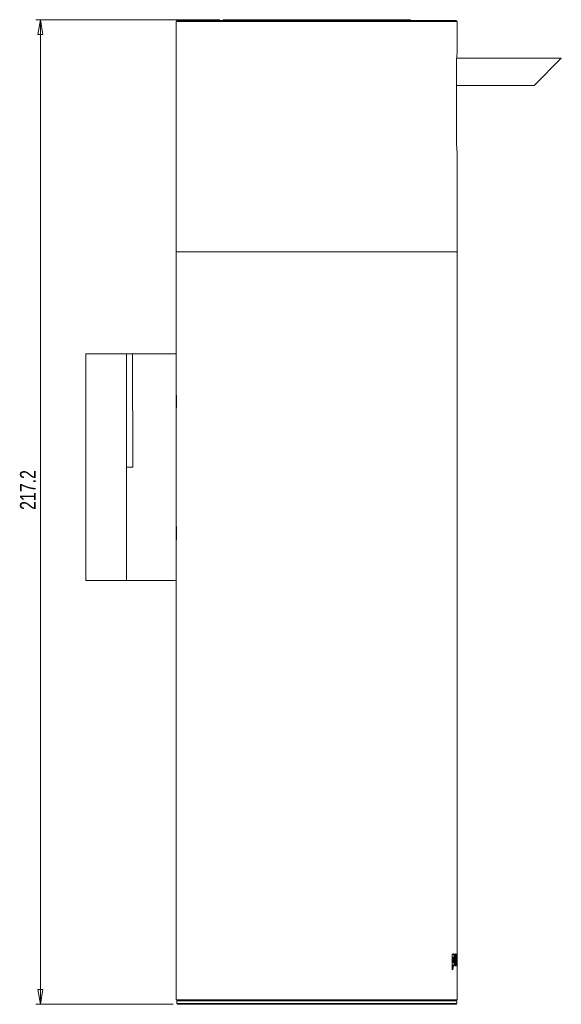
# Model space of a CAD drawing. Header units: millimetres. Extents: x -147 to 242, y 24 to 561.
# Tile 4 of 4: x 122 to 242, y 329 to 546. Entities that reach past the tile are written whole.
import ezdxf

# ---------------------------------------------------------------- set-up
doc = ezdxf.new("R2010")
doc.units = ezdxf.units.MM
doc.styles.add('SLDTEXTSTYLE0', font='TXT', dxfattribs={"width": 0.75})
doc.dimstyles.new('SLDDIMSTYLE0', dxfattribs={"dimtxt": 3.5, "dimasz": 3.302, "dimexe": 0, "dimexo": 0.0625, "dimgap": 0.875, "dimtad": 2, "dimdec": 1, "dimrnd": 1e-09, "dimzin": 12, "dimdsep": 46, "dimtxsty": 'SLDTEXTSTYLE0', "dimblk1": 'CLOSED', "dimblk2": 'CLOSED', "dimsah": 1, "dimcen": 0.09, "dimadec": 0, "dimazin": 0, "dimtfac": 1, "dimtofl": 0, "dimtmove": 0, "dimatfit": 3, "dimldrblk": 'CLOSED', "dimfxl": 1, "dimtolj": 1, "dimtzin": 12, "dimarcsym": 0})

# ---------------------------------------------------------------- blocks, each defined once
blk = doc.blocks.new('_CLOSED')
at = {"color": 0, "linetype": 'ByBlock', "lineweight": -2}
for p, q in [((-1, 0.166667), (0, 0)), ((-1, 0.166667), (-1, -0.166667)), ((0, 0), (-1, -0.166667)), ((0, 0), (-1, 0))]:
    blk.add_line(p, q, dxfattribs=at)
blk = doc.blocks.new('*D2')
at = {"color": 7, "linetype": 'Continuous', "lineweight": 0}
for p, q in [((166.35, 545.99), (125.72, 545.99)), ((126.72, 328.79), (126.72, 545.99)), ((156.03, 328.79), (125.72, 328.79))]:
    blk.add_line(p, q, dxfattribs=at)
at = {"color": 7, "linetype": 'Continuous', "lineweight": 0, "xscale": 3.302, "yscale": 3.302}
for p, rotation in [((126.72, 545.99, 12.06), 90), ((126.72, 328.79, 12.06), 270)]:
    blk.add_blockref('_CLOSED', p, dxfattribs=dict(at, rotation=rotation))
at = {"color": 7, "linetype": 'Continuous', "lineweight": 0, "insert": (122.21, 437.85), "char_height": 3.5, "attachment_point": 1, "rotation": 90, "style": 'SLDTEXTSTYLE0'}
blk.add_mtext('217.2', dxfattribs=at)

msp = doc.modelspace()

# ---------------------------------------------------------------- linework, layer by layer
at = {"color": 7, "linetype": 'Continuous', "lineweight": 15}
for p, q in [((156.725, 545.59), (156.725, 494.79)), ((156.925, 545.79), (218.525, 545.79)), ((167.347, 545.99), (208.103, 545.99)), ((218.725, 538.714), (218.725, 545.59)), ((241.725, 537.49), (218.62, 537.49)), ((241.725, 537.49), (235.725, 531.49)), ((218.558, 520.04), (218.558, 535.54)), ((218.558, 531.49), (235.725, 531.49)), ((218.725, 494.79), (218.725, 516.866)), ((156.725, 494.79), (156.725, 472.29)), ((187.725, 494.79), (156.725, 494.79)), ((156.725, 494.79), (218.725, 494.79)), ((218.725, 494.79), (187.725, 494.79)), ((218.725, 339.915), (218.725, 494.79)), ((136.725, 472.29), (136.725, 422.29)), ((136.725, 472.29), (145.725, 472.29)), ((145.725, 472.29), (147.025, 472.29)), ((145.725, 472.29), (145.725, 422.29)), ((156.725, 472.29), (147.025, 472.29)), ((147.111, 447.29), (147.025, 472.29)), ((136.725, 422.29), (145.725, 422.29)), ((156.725, 422.29), (145.81, 422.29)), ((156.725, 422.29), (156.725, 329.79)), ((217.795, 338.808), (217.789, 339.076)), ((218.404, 339.207), (218.305, 339.207)), ((218.584, 339.864), (218.655, 339.864)), ((218.625, 338.77), (218.625, 339.864)), ((217.795, 338.105), (217.795, 338.808)), ((218.618, 337.31), (218.618, 338.77)), ((218.718, 337.31), (218.718, 338.77)), ((218.725, 329.79), (218.725, 337.31)), ((218.725, 337.31), (218.725, 337.31)), ((156.725, 329.79), (218.725, 329.79)), ((156.825, 329.59), (156.825, 328.99)), ((187.725, 328.79), (157.025, 328.79)), ((218.425, 328.79), (187.725, 328.79)), ((218.625, 328.99), (218.625, 329.59))]:
    msp.add_line(p, q, dxfattribs=at)
at = {"color": 8, "linetype": 'Continuous', "lineweight": 15}
for p, q in [((218.725, 545.59), (156.725, 545.59)), ((218.625, 329.59), (156.825, 329.59)), ((156.825, 328.99), (187.725, 328.99)), ((187.725, 328.99), (218.625, 328.99))]:
    msp.add_line(p, q, dxfattribs=at)
at = {"color": 144, "linetype": 'Continuous', "lineweight": 0}
for p, q in [((156.725, 422.29), (156.725, 472.29)), ((147.111, 447.29), (145.725, 447.29)), ((217.647, 339.864), (217.647, 336.371)), ((217.647, 339.864), (217.864, 339.864)), ((217.767, 339.684), (217.767, 339.864)), ((217.767, 339.076), (217.767, 338.098)), ((217.767, 339.076), (217.864, 339.076)), ((217.864, 339.684), (217.864, 339.864)), ((217.864, 339.076), (217.864, 338.098)), ((218.414, 339.905), (218.415, 339.709)), ((218.46, 338.59), (218.46, 339.846)), ((218.484, 339.779), (218.484, 338.59)), ((218.584, 339.864), (218.584, 337.31)), ((218.655, 339.694), (218.655, 339.864)), ((218.715, 338.77), (218.715, 338.872)), ((217.647, 336.527), (217.767, 336.721)), ((217.767, 336.721), (217.767, 337.48)), ((217.864, 336.721), (217.864, 337.48)), ((218.073, 338.594), (218.171, 338.594)), ((218.584, 337.31), (218.655, 337.31)), ((218.588, 338.76), (218.588, 337.31)), ((218.655, 337.31), (218.655, 338.77)), ((218.688, 338.76), (218.688, 337.31)), ((218.688, 337.31), (218.718, 337.31)), ((218.725, 338.76), (218.725, 337.31))]:
    msp.add_line(p, q, dxfattribs=at)
at = {"color": 144, "linetype": 'Continuous', "lineweight": 0, "flags": 128}
for points in [[(156.725, 472.29), (156.725, 472.29)], [(156.725, 422.29), (156.725, 422.29)]]:
    msp.add_lwpolyline(points, dxfattribs=at)
at = {"color": 7, "linetype": 'Continuous', "lineweight": 15}
for centre, radius, start, end in [((156.925, 545.59), 0.2, 90, 180), ((167.347, 545.49), 0.5, 90, 143.1301), ((208.103, 545.49), 0.5, 36.8699, 90), ((218.525, 545.59), 0.2, 0, 90), ((157.025, 329.59), 0.2, 90, 180), ((157.025, 328.99), 0.2, 180, 270), ((218.425, 329.59), 0.2, 0, 90), ((218.425, 328.99), 0.2, 270, 0)]:
    msp.add_arc(centre, radius, start, end, dxfattribs=at)
for points, knots in [([(218.558, 535.54), (218.562, 535.9), (218.569, 536.621), (218.622, 537.584), (218.68, 538.305), (218.721, 538.716), (218.721, 538.715), (218.721, 538.714)], [0, 0, 0, 0, 0.2141263, 0.4282653, 0.6430928, 0.8583048, 1, 1, 1, 1]), ([(218.721, 516.866), (218.722, 516.854), (218.727, 516.81), (218.696, 517.105), (218.642, 517.719), (218.585, 518.62), (218.56, 519.442), (218.558, 519.921), (218.558, 520.04)], [0, 0, 0, 0, 0.0725816, 0.2858758, 0.4996006, 0.7143983, 0.9293302, 1, 1, 1, 1]), ([(217.838, 339.198), (217.831, 339.198), (217.825, 339.195), (217.815, 339.187), (217.812, 339.183), (217.808, 339.177), (217.806, 339.175), (217.803, 339.17), (217.801, 339.167), (217.79, 339.146), (217.779, 339.117), (217.767, 339.076)], [0, 0, 0, 0, 0.25, 0.25, 0.375, 0.375, 0.4375, 0.4375, 0.5, 0.5, 1, 1, 1, 1]), ([(217.935, 339.198), (217.931, 339.197), (217.922, 339.196), (217.909, 339.184), (217.896, 339.164), (217.88, 339.128), (217.87, 339.094), (217.864, 339.076)], [0, 0, 0, 0, 0.1704641, 0.3361791, 0.4999959, 0.730805, 1, 1, 1, 1]), ([(218.073, 338.594), (218.073, 338.652), (218.072, 338.764), (218.07, 338.926), (218.066, 339.076), (218.06, 339.215), (218.053, 339.342), (218.041, 339.492), (218.022, 339.655), (217.99, 339.806), (217.949, 339.902), (217.918, 339.912), (217.902, 339.918)], [0, 0, 0, 0, 0.0981655, 0.1899846, 0.2757725, 0.3559154, 0.4308869, 0.5012649, 0.6316231, 0.7509294, 0.8717815, 1, 1, 1, 1]), ([(217.999, 339.918), (218.034, 339.917), (218.063, 339.877), (218.09, 339.787), (218.092, 339.777), (218.098, 339.755), (218.1, 339.744), (218.108, 339.708), (218.113, 339.682), (218.127, 339.598), (218.135, 339.533), (218.142, 339.456), (218.142, 339.455), (218.142, 339.452), (218.142, 339.45), (218.143, 339.445), (218.143, 339.441), (218.144, 339.431), (218.144, 339.424), (218.146, 339.403), (218.147, 339.388), (218.151, 339.344), (218.153, 339.314), (218.158, 339.219), (218.161, 339.151), (218.169, 338.935), (218.171, 338.773), (218.171, 338.594)], [0, 0, 0, 0, 0.25, 0.25, 0.28125, 0.28125, 0.3125, 0.3125, 0.375, 0.375, 0.5, 0.5, 0.5039062, 0.5039062, 0.5078125, 0.5078125, 0.515625, 0.515625, 0.53125, 0.53125, 0.5625, 0.5625, 0.625, 0.625, 0.75, 0.75, 1, 1, 1, 1]), ([(218.305, 339.207), (218.3, 339.207), (218.295, 339.202), (218.288, 339.188), (218.286, 339.181), (218.282, 339.166), (218.28, 339.157), (218.275, 339.129), (218.271, 339.106), (218.267, 339.065), (218.266, 339.05), (218.264, 339.026), (218.264, 339.018), (218.263, 339.005), (218.263, 339.001), (218.262, 338.994), (218.262, 338.992), (218.262, 338.988), (218.262, 338.985), (218.257, 338.886), (218.254, 338.755), (218.254, 338.59)], [0.50001509, 0.50001509, 0.50001509, 0.50001509, 0.5625, 0.5625, 0.59375, 0.59375, 0.625, 0.625, 0.6875, 0.6875, 0.71875, 0.71875, 0.734375, 0.734375, 0.7421875, 0.7421875, 0.74609375, 0.74609375, 0.75, 0.75, 1, 1, 1, 1]), ([(218.452, 338.59), (218.452, 338.641), (218.451, 338.737), (218.449, 338.869), (218.444, 339.011), (218.435, 339.136), (218.419, 339.199), (218.404, 339.212), (218.389, 339.199), (218.372, 339.136), (218.359, 338.992), (218.354, 338.797), (218.353, 338.664), (218.353, 338.59)], [0, 0, 0, 0, 0.0973172, 0.1806766, 0.2510682, 0.3750837, 0.4348047, 0.5000813, 0.5653104, 0.6250782, 0.7490935, 0.8593003, 1, 1, 1, 1]), ([(218.65, 339.602), (218.654, 339.597), (218.662, 339.59), (218.671, 339.514), (218.678, 339.39), (218.683, 339.251), (218.683, 339.146), (218.683, 339.103)], [0, 0, 0, 0, 0.2141302, 0.4122727, 0.615716, 0.8442723, 1, 1, 1, 1]), ([(218.11, 337.326), (218.103, 337.339), (218.082, 337.376), (218.056, 337.468), (218.04, 337.559), (218.035, 337.59)], [0, 0, 0, 0, 0.2476428, 0.7459345, 1, 1, 1, 1]), ([(218.109, 338.59), (218.111, 338.42), (218.114, 338.163), (218.131, 337.893), (218.142, 337.801), (218.145, 337.781)], [0, 0, 0, 0, 0.6028149, 0.9130749, 1, 1, 1, 1]), ([(218.555, 338.59), (218.555, 338.405), (218.553, 338.237), (218.548, 338.081), (218.548, 338.074), (218.547, 338.064), (218.547, 338.058), (218.547, 338.042), (218.546, 338.031), (218.545, 338), (218.544, 337.979), (218.542, 337.919), (218.54, 337.88), (218.533, 337.768), (218.528, 337.699), (218.52, 337.622), (218.519, 337.606), (218.515, 337.575), (218.513, 337.561), (218.508, 337.518), (218.504, 337.492), (218.492, 337.419), (218.482, 337.378), (218.471, 337.342), (218.47, 337.339), (218.467, 337.332), (218.466, 337.328), (218.462, 337.318), (218.46, 337.312), (218.452, 337.296), (218.446, 337.286), (218.43, 337.264), (218.417, 337.256), (218.378, 337.256), (218.353, 337.286), (218.327, 337.349), (218.325, 337.353), (218.322, 337.362), (218.321, 337.366), (218.316, 337.38), (218.313, 337.39), (218.304, 337.42), (218.298, 337.442), (218.28, 337.515), (218.27, 337.572), (218.258, 337.653), (218.256, 337.668), (218.251, 337.701), (218.249, 337.717), (218.243, 337.769), (218.24, 337.804), (218.229, 337.917), (218.223, 337.998), (218.219, 338.091), (218.218, 338.095), (218.218, 338.104), (218.218, 338.109), (218.217, 338.123), (218.216, 338.133), (218.215, 338.162), (218.214, 338.182), (218.212, 338.242), (218.211, 338.283), (218.208, 338.409), (218.207, 338.497), (218.207, 338.59)], [0, 0, 0, 0, 0.125, 0.125, 0.1289062, 0.1289062, 0.1328125, 0.1328125, 0.140625, 0.140625, 0.15625, 0.15625, 0.1875, 0.1875, 0.25, 0.25, 0.265625, 0.265625, 0.28125, 0.28125, 0.3125, 0.3125, 0.375, 0.375, 0.3828125, 0.3828125, 0.390625, 0.390625, 0.40625, 0.40625, 0.4375, 0.4375, 0.5, 0.5, 0.625, 0.625, 0.6328125, 0.6328125, 0.640625, 0.640625, 0.65625, 0.65625, 0.6875, 0.6875, 0.75, 0.75, 0.765625, 0.765625, 0.78125, 0.78125, 0.8125, 0.8125, 0.875, 0.875, 0.8789062, 0.8789062, 0.8828125, 0.8828125, 0.890625, 0.890625, 0.90625, 0.90625, 0.9375, 0.9375, 1, 1, 1, 1]), ([(218.305, 337.257), (218.305, 337.256), (218.33, 337.227), (218.364, 337.304), (218.402, 337.457), (218.423, 337.63), (218.439, 337.842), (218.453, 338.161), (218.454, 338.419), (218.456, 338.59)], [0, 0, 0, 0, 0.0006013, 0.2494115, 0.3753166, 0.4993562, 0.6210533, 0.7497805, 1, 1, 1, 1]), ([(218.342, 338.585), (218.342, 338.417), (218.343, 338.221), (218.331, 338.049), (218.329, 338.023)], [0, 0, 0, 0, 0.8498311, 1, 1, 1, 1])]:
    msp.add_open_spline(points, degree=3, knots=knots, dxfattribs=at)
at = {"color": 144, "linetype": 'Continuous', "lineweight": 0}
for points, knots in [([(156.769, 461.79), (156.768, 461.975), (156.766, 462.346), (156.752, 462.841), (156.737, 463.211), (156.726, 463.42), (156.726, 463.419), (156.726, 463.419)], [0, 0, 0, 0, 0.2146308, 0.4292542, 0.6440688, 0.8590082, 1, 1, 1, 1]), ([(156.725, 460.142), (156.725, 460.142), (156.723, 460.111), (156.729, 460.222), (156.742, 460.482), (156.758, 460.91), (156.768, 461.37), (156.769, 461.673), (156.769, 461.79)], [0, 0, 0, 0, 0.0055296, 0.2199204, 0.4343112, 0.6489655, 0.8637369, 1, 1, 1, 1]), ([(156.769, 432.79), (156.768, 432.975), (156.766, 433.346), (156.752, 433.841), (156.737, 434.211), (156.726, 434.42), (156.726, 434.419), (156.726, 434.419)], [0, 0, 0, 0, 0.2146308, 0.4292542, 0.6440688, 0.8590082, 1, 1, 1, 1]), ([(156.725, 431.142), (156.725, 431.142), (156.723, 431.111), (156.729, 431.222), (156.742, 431.482), (156.758, 431.91), (156.768, 432.37), (156.769, 432.673), (156.769, 432.79)], [0, 0, 0, 0, 0.0055296, 0.2199204, 0.4343112, 0.6489655, 0.8637369, 1, 1, 1, 1]), ([(217.841, 339.867), (217.838, 339.864), (217.81, 339.844), (217.787, 339.758), (217.767, 339.684)], [0, 0, 0, 0, 0.13049284, 1, 1, 1, 1]), ([(217.999, 339.918), (217.993, 339.917), (217.981, 339.916), (217.963, 339.904), (217.945, 339.885), (217.928, 339.859), (217.911, 339.824), (217.89, 339.768), (217.874, 339.718), (217.864, 339.684)], [0, 0, 0, 0, 0.1316008, 0.2580168, 0.3803789, 0.4999331, 0.6206202, 0.7499672, 1, 1, 1, 1]), ([(217.996, 338.565), (217.996, 338.639), (217.995, 338.768), (217.991, 338.932), (217.984, 339.048), (217.974, 339.134), (217.96, 339.181), (217.946, 339.196), (217.939, 339.197), (217.935, 339.198)], [0, 0, 0, 0, 0.2851083, 0.5010062, 0.6404729, 0.7509812, 0.8748763, 0.9327983, 1, 1, 1, 1]), ([(218.555, 338.59), (218.555, 338.635), (218.555, 338.723), (218.553, 338.853), (218.551, 338.976), (218.547, 339.14), (218.539, 339.337), (218.523, 339.549), (218.501, 339.72), (218.464, 339.878), (218.406, 339.944), (218.341, 339.879), (218.291, 339.721), (218.259, 339.55), (218.234, 339.337), (218.218, 339.102), (218.208, 338.848), (218.207, 338.678), (218.207, 338.59)], [0, 0, 0, 0, 0.0334162, 0.0653404, 0.0959148, 0.1253013, 0.1896528, 0.2503933, 0.31228, 0.3754216, 0.5000411, 0.6246573, 0.6877667, 0.7496814, 0.8103405, 0.8747729, 0.9346399, 1, 1, 1, 1]), ([(218.456, 338.59), (218.455, 338.761), (218.454, 338.997), (218.444, 339.212), (218.441, 339.27)], [0, 0, 0, 0, 0.728502, 1, 1, 1, 1]), ([(218.615, 339.631), (218.614, 339.676), (218.612, 339.766), (218.608, 339.851), (218.604, 339.862), (218.604, 339.864)], [0, 0, 0, 0, 0.4380698, 0.8753889, 1, 1, 1, 1]), ([(218.623, 339.864), (218.623, 339.859), (218.622, 339.835), (218.618, 339.721), (218.615, 339.631)], [0, 0, 0, 0, 0.205349, 1, 1, 1, 1]), ([(218.618, 338.77), (218.618, 338.807), (218.618, 338.877), (218.619, 338.971), (218.619, 339.05), (218.62, 339.112), (218.621, 339.154), (218.622, 339.175), (218.623, 339.177), (218.623, 339.178)], [0, 0, 0, 0, 0.1987476, 0.3646962, 0.5011755, 0.6297997, 0.7504884, 0.8641996, 1, 1, 1, 1]), ([(218.623, 339.178), (218.623, 339.177), (218.624, 339.175), (218.624, 339.152), (218.625, 339.107), (218.625, 339.03), (218.625, 338.911), (218.625, 338.815), (218.625, 338.76)], [0, 0, 0, 0, 0.13578513, 0.24952676, 0.36893561, 0.49900218, 0.71459682, 1, 1, 1, 1]), ([(218.69, 339.918), (218.688, 339.917), (218.686, 339.916), (218.681, 339.905), (218.677, 339.887), (218.671, 339.855), (218.664, 339.796), (218.658, 339.729), (218.655, 339.694)], [0, 0, 0, 0, 0.12956445, 0.25547887, 0.37869438, 0.50022548, 0.74128844, 1, 1, 1, 1]), ([(218.655, 338.77), (218.655, 338.807), (218.655, 338.877), (218.656, 338.971), (218.658, 339.05), (218.66, 339.112), (218.664, 339.154), (218.668, 339.175), (218.671, 339.177), (218.673, 339.178)], [0, 0, 0, 0, 0.1989305, 0.3646978, 0.5006127, 0.6291903, 0.7500148, 0.8638852, 1, 1, 1, 1]), ([(218.672, 339.853), (218.674, 339.835), (218.681, 339.789), (218.689, 339.648), (218.697, 339.394), (218.702, 339.09), (218.702, 338.857), (218.702, 338.779)], [0, 0, 0, 0, 0.1140343, 0.2857908, 0.4686127, 0.8225793, 1, 1, 1, 1]), ([(218.673, 339.178), (218.674, 339.177), (218.677, 339.175), (218.681, 339.152), (218.684, 339.108), (218.686, 339.031), (218.687, 338.911), (218.688, 338.815), (218.688, 338.76)], [0, 0, 0, 0, 0.1357555, 0.2500329, 0.370017, 0.4996075, 0.7149829, 1, 1, 1, 1]), ([(218.715, 339.631), (218.715, 339.655), (218.714, 339.703), (218.711, 339.765), (218.709, 339.816), (218.705, 339.869), (218.699, 339.91), (218.693, 339.915), (218.69, 339.918)], [0, 0, 0, 0, 0.1303013, 0.2501382, 0.3751541, 0.5002238, 0.7339147, 1, 1, 1, 1]), ([(218.725, 339.918), (218.725, 339.917), (218.725, 339.915), (218.724, 339.901), (218.723, 339.879), (218.722, 339.847), (218.721, 339.805), (218.719, 339.755), (218.717, 339.696), (218.716, 339.654), (218.715, 339.631)], [0, 0, 0, 0, 0.1312977, 0.2576574, 0.3801483, 0.4999428, 0.6222228, 0.7499433, 0.8656214, 1, 1, 1, 1]), ([(218.715, 338.872), (218.715, 338.923), (218.715, 339.02), (218.715, 339.161), (218.716, 339.29), (218.717, 339.407), (218.718, 339.511), (218.719, 339.643), (218.721, 339.787), (218.724, 339.895), (218.725, 339.917), (218.725, 339.918), (218.725, 339.918)], [0, 0, 0, 0, 0.10043735, 0.19328295, 0.27903777, 0.35833726, 0.43198417, 0.50097884, 0.65327347, 0.80740335, 0.98182859, 1, 1, 1, 1]), ([(218.718, 338.77), (218.718, 338.807), (218.718, 338.877), (218.719, 338.971), (218.719, 339.05), (218.72, 339.112), (218.721, 339.154), (218.722, 339.175), (218.723, 339.177), (218.723, 339.178)], [0, 0, 0, 0, 0.1989305, 0.3646978, 0.5006127, 0.6291903, 0.7500148, 0.8638852, 1, 1, 1, 1]), ([(218.723, 339.178), (218.723, 339.177), (218.724, 339.175), (218.724, 339.152), (218.725, 339.108), (218.725, 339.03), (218.725, 338.911), (218.725, 338.815), (218.725, 338.76)], [0, 0, 0, 0, 0.1360715, 0.2500021, 0.3694654, 0.4995451, 0.7143483, 1, 1, 1, 1]), ([(217.767, 338.098), (217.772, 338.079), (217.783, 338.045), (217.801, 338.005), (217.819, 337.981), (217.832, 337.978), (217.839, 337.976)], [0, 0, 0, 0, 0.2728541, 0.5003624, 0.74225, 1, 1, 1, 1]), ([(217.767, 337.48), (217.776, 337.449), (217.791, 337.402), (217.812, 337.35), (217.833, 337.306), (217.86, 337.265), (217.883, 337.259), (217.894, 337.256)], [0, 0, 0, 0, 0.2503141, 0.3791089, 0.5005539, 0.7498099, 1, 1, 1, 1]), ([(217.864, 338.098), (217.87, 338.079), (217.88, 338.045), (217.898, 338.005), (217.917, 337.981), (217.93, 337.978), (217.936, 337.976)], [0, 0, 0, 0, 0.2727016, 0.5001723, 0.7421239, 1, 1, 1, 1]), ([(217.864, 337.48), (217.874, 337.449), (217.888, 337.402), (217.909, 337.35), (217.93, 337.306), (217.958, 337.265), (217.981, 337.259), (217.992, 337.256)], [0, 0, 0, 0, 0.2501779, 0.3789155, 0.5003721, 0.749652, 1, 1, 1, 1]), ([(217.936, 337.976), (217.94, 337.977), (217.947, 337.978), (217.96, 337.991), (217.974, 338.031), (217.984, 338.111), (217.991, 338.219), (217.995, 338.374), (217.996, 338.496), (217.996, 338.565)], [0, 0, 0, 0, 0.0671486, 0.1251557, 0.2491629, 0.360088, 0.4990356, 0.714742, 1, 1, 1, 1]), ([(217.938, 337.282), (217.94, 337.283), (217.957, 337.291), (217.986, 337.363), (218.02, 337.508), (218.05, 337.754), (218.07, 338.124), (218.072, 338.427), (218.073, 338.594)], [0, 0, 0, 0, 0.0178776, 0.1528716, 0.2875692, 0.4343136, 0.6864838, 1, 1, 1, 1]), ([(217.992, 337.256), (218, 337.257), (218.015, 337.26), (218.037, 337.277), (218.056, 337.305), (218.075, 337.344), (218.091, 337.394), (218.106, 337.456), (218.119, 337.529), (218.131, 337.614), (218.145, 337.751), (218.16, 337.963), (218.169, 338.262), (218.17, 338.478), (218.171, 338.594)], [0, 0, 0, 0, 0.06007129, 0.11693142, 0.17136178, 0.22425158, 0.27656864, 0.32931233, 0.38345837, 0.43990985, 0.49946505, 0.64285014, 0.80848869, 1, 1, 1, 1]), ([(218.254, 338.59), (218.254, 338.538), (218.254, 338.443), (218.257, 338.311), (218.262, 338.166), (218.276, 338.007), (218.303, 337.955), (218.323, 337.982), (218.338, 338.068), (218.347, 338.204), (218.352, 338.383), (218.352, 338.515), (218.353, 338.59)], [0, 0, 0, 0, 0.096594, 0.1799012, 0.2509223, 0.3808817, 0.4988297, 0.5799144, 0.6579416, 0.7491993, 0.8602693, 1, 1, 1, 1]), ([(218.353, 338.59), (218.353, 338.538), (218.353, 338.443), (218.356, 338.311), (218.361, 338.166), (218.375, 338.007), (218.401, 337.955), (218.422, 337.982), (218.437, 338.068), (218.446, 338.204), (218.451, 338.382), (218.452, 338.515), (218.452, 338.59)], [0, 0, 0, 0, 0.096581, 0.1798817, 0.2509116, 0.3807276, 0.4988328, 0.5800328, 0.6580743, 0.7492032, 0.8602624, 1, 1, 1, 1])]:
    msp.add_open_spline(points, degree=3, knots=knots, dxfattribs=at)
msp.add_open_spline([(217.647, 336.371), (217.723, 336.488), (217.795, 336.604), (217.864, 336.721)], degree=3, dxfattribs=at)

# ---------------------------------------------------------------- dimensions: what is measured, and where the dimension line sits
at = {"color": 7, "linetype": 'Continuous', "lineweight": 0}
dim = msp.add_linear_dim(base=(126.725, 545.99), p1=(157.025, 328.79), p2=(167.347, 545.99), angle=90, dimstyle='SLDDIMSTYLE0', dxfattribs=at)
dim.commit()
dim.dimension.update_dxf_attribs({"geometry": '*D2', "text_midpoint": (126.725, 443.662), "dimtype": 160})

doc.saveas('drawing.dxf')
